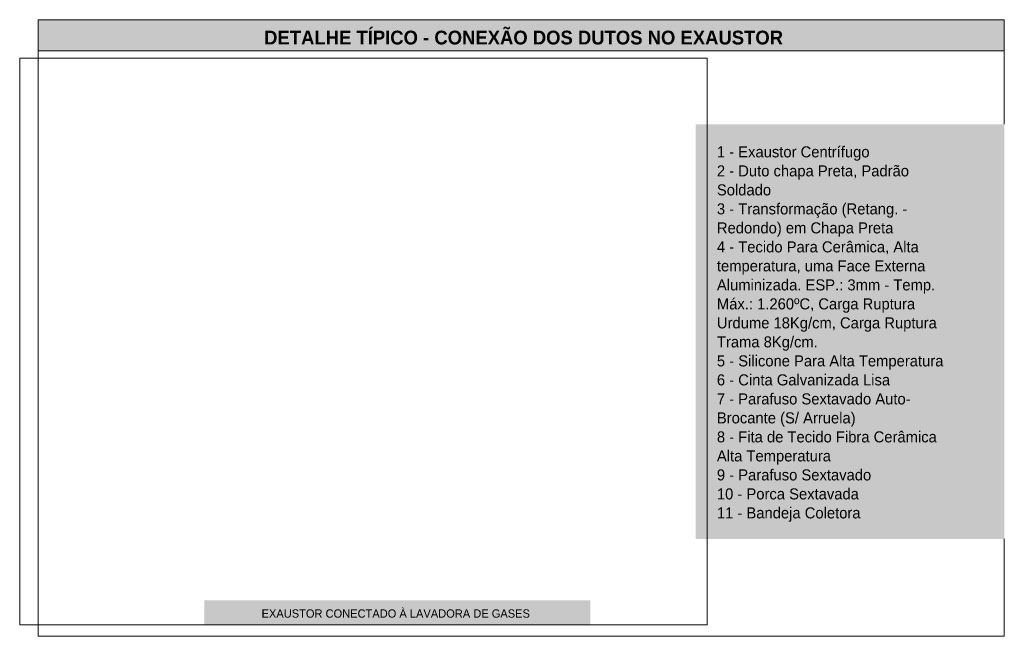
# Model space of a CAD drawing. Header units: metres. Extents: x 9 to 159, y -27 to 58.
# Tile 9 of 46: x 73.28 to 82.2, y -1.66 to 3.92. Entities that reach past the tile are written whole.
import ezdxf

# ---------------------------------------------------------------- set-up
doc = ezdxf.new("R2010")
doc.units = ezdxf.units.M
doc.linetypes.add('Tracejada', pattern=[0.00635, 0.003175, -0.003175])
for name, color, linetype, lineweight in [('A-DETL-GENF', 7, 'Continuous', 5), ('A-DETL-MEDM', 7, 'Continuous', 15), ('A-DETL-THIN', 7, 'Continuous', 15), ('G-ANNO-REFR', 7, 'Tracejada', 18), ('G-ANNO-TEXT', 7, 'Continuous', 30)]:
    doc.layers.add(name, color=color, linetype=linetype, lineweight=lineweight)
doc.styles.add('Century Gothic', font='GOTHIC.TTF', dxfattribs={"height": 0.075})
doc.styles.add('Century Gothic_1', font='GOTHIC.TTF', dxfattribs={"height": 0.1})
doc.styles.add('Century Gothic_B', font='GOTHICB.TTF', dxfattribs={"height": 0.125})
picture_1 = doc.add_image_def('image1.png', size_in_pixel=(931, 767))

msp = doc.modelspace()

# ---------------------------------------------------------------- hatches: boundary and pattern name
at = {"layer": 'A-DETL-GENF', "true_color": 0x808080}
msp.add_hatch(color=8, dxfattribs=at).paths.add_polyline_path([(82.2007, 3.6387), (82.2007, 3.9194), (73.4507, 3.9194), (73.4507, 3.6387)])
at = {"layer": 'A-DETL-GENF', "true_color": 0xd4d4d4}
for points in [[(82.2007, -0.7801), (82.2007, 2.9735), (79.4055, 2.9735), (79.4055, -0.7801)], [(78.4532, -1.5581), (78.4532, -1.3372), (74.9553, -1.3372), (74.9553, -1.5581)]]:
    msp.add_hatch(color=254, dxfattribs=at).paths.add_polyline_path(points)

# ---------------------------------------------------------------- linework, layer by layer
at = {"layer": 'A-DETL-MEDM'}
for p, q in [((82.2007, 3.9194), (73.4507, 3.9194)), ((73.4507, 3.9194), (73.4507, 3.6387)), ((82.2007, 3.6387), (82.2007, 3.9194)), ((73.4507, 3.6387), (82.2007, 3.6387))]:
    msp.add_line(p, q, dxfattribs=at)
at = {"layer": 'A-DETL-THIN'}
for p, q in [((73.4507, 3.9194), (82.2007, 3.9194)), ((73.4507, 3.6387), (73.4507, 3.9194)), ((82.2007, 3.9194), (82.2007, 3.6387)), ((73.4507, -1.6613), (73.4507, 3.6387)), ((73.4507, 3.6387), (82.2007, 3.6387)), ((82.2007, 3.6387), (82.2007, 2.9735)), ((82.2007, -0.7801), (82.2007, -1.6613)), ((82.2007, -1.6613), (73.4507, -1.6613))]:
    msp.add_line(p, q, dxfattribs=at)

# ---------------------------------------------------------------- texts
at = {"layer": 'G-ANNO-TEXT', "attachment_point": 1}
for s, insert, char_height, width, style in [('DETALHE TÍPICO - CONEXÃO DOS DUTOS NO EXAUSTOR', (75.4977, 3.8202), 0.125, 5.627846, 'Century Gothic_B'), ('1 - Exaustor Centrífugo', (79.5979, 2.7733), 0.1, 1.87194, 'Century Gothic_1'), ('2 - Duto chapa Preta, Padrão ', (79.5979, 2.6013), 0.1, 2.501265, 'Century Gothic_1'), ('Soldado', (79.5979, 2.4293), 0.1, 0.69346, 'Century Gothic_1'), ('3 - Transformação (Retang. - ', (79.5979, 2.2573), 0.1, 2.417088, 'Century Gothic_1'), ('Redondo) em Chapa Preta', (79.5979, 2.0853), 0.1, 2.292826, 'Century Gothic_1'), ('4 - Tecido Para Cerâmica, Alta ', (79.5979, 1.9134), 0.1, 2.605484, 'Century Gothic_1'), ('temperatura, uma Face Externa ', (79.5979, 1.7414), 0.1, 2.721729, 'Century Gothic_1'), ('Aluminizada. ESP.: 3mm - Temp. ', (79.5979, 1.5694), 0.1, 2.657594, 'Century Gothic_1'), ('Máx.: 1.260ºC, Carga Ruptura ', (79.5979, 1.3974), 0.1, 2.517299, 'Century Gothic_1'), ('Urdume 18Kg/cm, Carga Ruptura ', (79.5979, 1.2255), 0.1, 2.829957, 'Century Gothic_1'), ('Trama 8Kg/cm.', (79.5979, 1.0535), 0.1, 1.278692, 'Century Gothic_1'), ('5 - Silicone Para Alta Temperatura', (79.5979, 0.8815), 0.1, 2.809915, 'Century Gothic_1'), ('6 - Cinta Galvanizada Lisa', (79.5979, 0.7095), 0.1, 2.18059, 'Century Gothic_1'), ('7 - Parafuso Sextavado Auto-', (79.5979, 0.5375), 0.1, 2.417088, 'Century Gothic_1'), ('Brocante (S/ Arruela)', (79.5979, 0.3656), 0.1, 1.735653, 'Century Gothic_1'), ('8 - Fita de Tecido Fibra Cerâmica ', (79.5979, 0.1936), 0.1, 2.825948, 'Century Gothic_1'), ('Alta Temperatura', (79.5979, 0.0216), 0.1, 1.447046, 'Century Gothic_1'), ('9 - Parafuso Sextavado', (79.5979, -0.1504), 0.1, 1.92405, 'Century Gothic_1'), ('10 - Porca Sextavada', (79.5979, -0.3224), 0.1, 1.791772, 'Century Gothic_1'), ('11 - Bandeja Coletora', (79.5979, -0.4943), 0.1, 1.831856, 'Century Gothic_1'), ('EXAUSTOR CONECTADO À LAVADORA DE GASES', (75.4745, -1.4177), 0.075, 3.014345, 'Century Gothic')]:
    msp.add_mtext(s, dxfattribs=dict(at, insert=insert, char_height=char_height, width=width, style=style))

# ---------------------------------------------------------------- pictures from other files: only their frames are drawn
at = {"layer": 'G-ANNO-REFR', "lineweight": 5}
image = msp.add_image(picture_1, insert=(73.284, -1.5581), size_in_units=(6.2253, 5.1286), dxfattribs=at)
image.dxf.flags = 7

doc.saveas('drawing.dxf')
